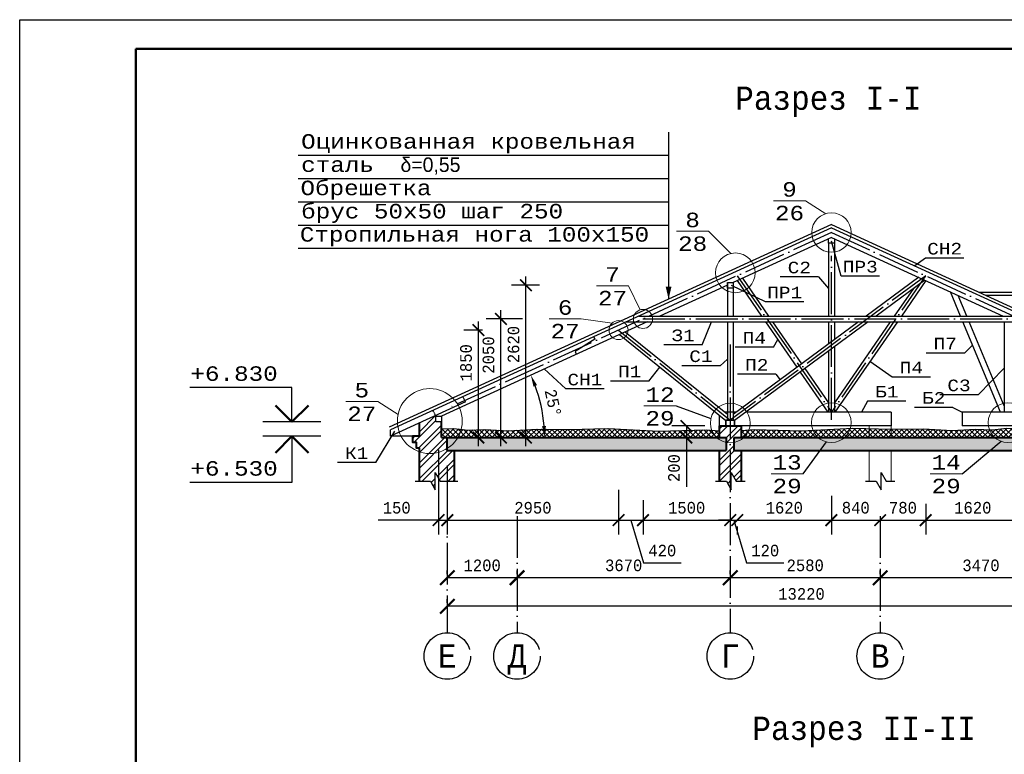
# Model space of a CAD drawing. Header units: millimetres. Extents: x -17 to 2655, y -428 to 194.
# Tile 29 of 47: x 876 to 1046, y 68 to 194. Entities that reach past the tile are written whole.
import ezdxf
from ezdxf.enums import TextEntityAlignment as Align

# ---------------------------------------------------------------- set-up
doc = ezdxf.new("R2010")
doc.units = ezdxf.units.MM
doc.linetypes.add('ACAD_ISO02W100', pattern=[15, 12, -3])
doc.linetypes.add('ACAD_ISO04W100', pattern=[30, 24, -3, 0, -3])
for name, color, linetype in [('лист а3', 7, 'Continuous'), ('Оси', 3, 'ACAD_ISO04W100'), ('Размеры', 5, 'Continuous'), ('текст', 7, 'Continuous'), ('тонкий', 251, 'Continuous')]:
    doc.layers.add(name, color=color, linetype=linetype)
doc.layers.add('Стены', color=32, linetype='Continuous', lineweight=40)
doc.layers.add('стропила', color=40, linetype='Continuous', lineweight=30)
doc.styles.add('simvol', font='SYMBOL.TTF')
doc.styles.get("Standard").update_dxf_attribs({"font": 'COUR.TTF', "width": 0.8, "height": 2})
doc.styles.add('style1', font='COUR.TTF')
doc.dimstyles.new('100', dxfattribs={"dimtxt": 2, "dimasz": 2.5, "dimexe": 1.25, "dimexo": 0.625, "dimgap": 1, "dimtad": 1, "dimdec": 0, "dimlfac": 100, "dimtxsty": 'Standard', "dimblk": 'ARCHTICK', "dimcen": 2.5, "dimadec": 0, "dimazin": 0, "dimtfac": 1, "dimtdec": 0, "dimtmove": 0, "dimatfit": 3, "dimfxl": 0, "dimarcsym": 0})
doc.dimstyles.get("Standard").update_dxf_attribs({"dimtxt": 2, "dimasz": 2, "dimexe": 2.5, "dimexo": 2.5, "dimgap": 1, "dimtad": 1, "dimdec": 0, "dimzin": 0, "dimdsep": 46, "dimtxsty": 'Standard', "dimblk": 'ARCHTICK', "dimcen": -3, "dimdle": 1.5, "dimadec": 0, "dimazin": 0, "dimtfac": 0.75, "dimtdec": 0, "dimtofl": 0, "dimtmove": 0, "dimatfit": 3, "dimldrblk": 'ARCHTICK', "dimfxl": 0, "dimtvp": 1.5, "dimtolj": 1, "dimtzin": 0, "dimarcsym": 0})
doc.dimstyles.new('STANDARD$2', dxfattribs={"dimtxt": 2, "dimasz": 2, "dimexe": 2.5, "dimexo": 2.5, "dimgap": 1, "dimtad": 1, "dimdec": 0, "dimzin": 0, "dimdsep": 46, "dimtxsty": 'Standard', "dimcen": -3, "dimdle": 1.5, "dimadec": 0, "dimazin": 0, "dimtfac": 0.75, "dimtdec": 0, "dimtofl": 0, "dimtmove": 0, "dimatfit": 3, "dimldrblk": 'ARCHTICK', "dimfxl": 0, "dimtvp": 1.5, "dimtolj": 1, "dimtzin": 0, "dimarcsym": 0})

# ---------------------------------------------------------------- blocks, each defined once
blk = doc.blocks.new('_ArchTick')
at = {"color": 0, "linetype": 'ByBlock', "const_width": 0.15}
blk.add_lwpolyline([(-0.5, -0.5), (0.5, 0.5)], dxfattribs=at)
blk = doc.blocks.new('*D3')
at = {"layer": 'Defpoints', "color": 0}
for p in [(1024.54, 98.4), (1024.54, 98.4), (1059.24, 98.4)]:
    blk.add_point(p, dxfattribs=at)
at = {"layer": 'Размеры', "color": 0, "lineweight": -2}
for p, q in [((1024.54, 99.02), (1024.54, 99.65)), ((1059.24, 98.4), (1024.54, 98.4)), ((1059.24, 99.02), (1059.24, 99.65))]:
    blk.add_line(p, q, dxfattribs=at)
at = {"layer": 'Размеры', "color": 0, "lineweight": -2, "xscale": 2.5, "yscale": 2.5, "zscale": 2.5, "rotation": 180}
blk.add_blockref('_ArchTick', (1024.54, 98.4), dxfattribs=at)
at = {"layer": 'Размеры', "color": 0, "lineweight": -2, "xscale": 2.5, "yscale": 2.5, "zscale": 2.5}
blk.add_blockref('_ArchTick', (1059.24, 98.4), dxfattribs=at)
at = {"layer": 'Размеры', "color": 0, "insert": (1041.89, 100.52), "char_height": 2, "attachment_point": 5}
blk.add_mtext('3470', dxfattribs=at)
blk = doc.blocks.new('*D4')
at = {"layer": 'Defpoints', "color": 0}
for p in [(998.74, 98.4), (998.74, 98.4), (1024.54, 98.4)]:
    blk.add_point(p, dxfattribs=at)
at = {"layer": 'Размеры', "color": 0, "lineweight": -2}
for p, q in [((998.74, 99.02), (998.74, 99.65)), ((1024.54, 98.4), (998.74, 98.4)), ((1024.54, 99.02), (1024.54, 99.65))]:
    blk.add_line(p, q, dxfattribs=at)
at = {"layer": 'Размеры', "color": 0, "lineweight": -2, "xscale": 2.5, "yscale": 2.5, "zscale": 2.5, "rotation": 180}
blk.add_blockref('_ArchTick', (998.74, 98.4), dxfattribs=at)
at = {"layer": 'Размеры', "color": 0, "lineweight": -2, "xscale": 2.5, "yscale": 2.5, "zscale": 2.5}
blk.add_blockref('_ArchTick', (1024.54, 98.4), dxfattribs=at)
at = {"layer": 'Размеры', "color": 0, "insert": (1011.64, 100.52), "char_height": 2, "attachment_point": 5}
blk.add_mtext('2580', dxfattribs=at)
blk = doc.blocks.new('*D5')
at = {"layer": 'Defpoints', "color": 0}
for p in [(962.04, 98.4), (962.04, 98.4), (998.74, 98.4)]:
    blk.add_point(p, dxfattribs=at)
at = {"layer": 'Размеры', "color": 0, "lineweight": -2}
for p, q in [((962.04, 99.02), (962.04, 99.65)), ((998.74, 98.4), (962.04, 98.4)), ((998.74, 99.02), (998.74, 99.65))]:
    blk.add_line(p, q, dxfattribs=at)
at = {"layer": 'Размеры', "color": 0, "lineweight": -2, "xscale": 2.5, "yscale": 2.5, "zscale": 2.5, "rotation": 180}
blk.add_blockref('_ArchTick', (962.04, 98.4), dxfattribs=at)
at = {"layer": 'Размеры', "color": 0, "lineweight": -2, "xscale": 2.5, "yscale": 2.5, "zscale": 2.5}
blk.add_blockref('_ArchTick', (998.74, 98.4), dxfattribs=at)
at = {"layer": 'Размеры', "color": 0, "insert": (980.39, 100.52), "char_height": 2, "attachment_point": 5}
blk.add_mtext('3670', dxfattribs=at)
blk = doc.blocks.new('*D6')
at = {"layer": 'Defpoints', "color": 0}
for p in [(950.04, 98.4), (950.04, 98.4), (962.04, 98.4)]:
    blk.add_point(p, dxfattribs=at)
at = {"layer": 'Размеры', "color": 0, "lineweight": -2}
for p, q in [((950.04, 99.02), (950.04, 99.65)), ((962.04, 98.4), (950.04, 98.4)), ((962.04, 99.02), (962.04, 99.65))]:
    blk.add_line(p, q, dxfattribs=at)
at = {"layer": 'Размеры', "color": 0, "lineweight": -2, "xscale": 2.5, "yscale": 2.5, "zscale": 2.5, "rotation": 180}
blk.add_blockref('_ArchTick', (950.04, 98.4), dxfattribs=at)
at = {"layer": 'Размеры', "color": 0, "lineweight": -2, "xscale": 2.5, "yscale": 2.5, "zscale": 2.5}
blk.add_blockref('_ArchTick', (962.04, 98.4), dxfattribs=at)
at = {"layer": 'Размеры', "color": 0, "insert": (956.04, 100.52), "char_height": 2, "attachment_point": 5}
blk.add_mtext('1200', dxfattribs=at)
blk = doc.blocks.new('*D7')
at = {"layer": 'Defpoints', "color": 0}
for p in [(950.04, 93.49), (950.04, 93.49), (1082.24, 93.49)]:
    blk.add_point(p, dxfattribs=at)
at = {"layer": 'Размеры', "color": 0, "lineweight": -2}
for p, q in [((950.04, 94.11), (950.04, 94.74)), ((1082.24, 93.49), (950.04, 93.49)), ((1082.24, 94.11), (1082.24, 94.74))]:
    blk.add_line(p, q, dxfattribs=at)
at = {"layer": 'Размеры', "color": 0, "lineweight": -2, "xscale": 2.5, "yscale": 2.5, "zscale": 2.5, "rotation": 180}
blk.add_blockref('_ArchTick', (950.04, 93.49), dxfattribs=at)
at = {"layer": 'Размеры', "color": 0, "lineweight": -2, "xscale": 2.5, "yscale": 2.5, "zscale": 2.5}
blk.add_blockref('_ArchTick', (1082.24, 93.49), dxfattribs=at)
at = {"layer": 'Размеры', "color": 0, "insert": (1011, 95.61), "char_height": 2, "attachment_point": 5}
blk.add_mtext('13220', dxfattribs=at)
blk = doc.blocks.new('*D81')
at = {"layer": 'Defpoints', "color": 0}
for p in [(984.43, 142.46), (949.04, 126.24), (966.5, 126.21), (949.04, 122.53), (998.04, 122.53)]:
    blk.add_point(p, dxfattribs=at)
at = {"layer": 'Размеры', "color": 0, "lineweight": -2}
blk.add_arc((940.93, 122.53), 25.83, 4.4372, 20.1836, dxfattribs=at)
at = {"layer": 'Размеры', "color": 0}
for points in [[(964.87, 131.31), (965.48, 131.57), (964.41, 133.29)], [(967.02, 124.54), (966.35, 124.51), (966.76, 122.53)]]:
    blk.add_solid(points, dxfattribs=at)
at = {"layer": 'Размеры', "color": 0, "insert": (968.24, 128.49), "char_height": 2, "attachment_point": 5, "rotation": 282.3104}
blk.add_mtext('\\A1;25°', dxfattribs=at)
blk = doc.blocks.new('*D115')
at = {"layer": 'Defpoints', "color": 0}
for p in [(948.54, 122.95), (950.04, 120.23), (950.04, 108.32)]:
    blk.add_point(p, dxfattribs=at)
at = {"layer": 'Размеры', "color": 0, "lineweight": -2}
for p, q in [((948.54, 120.45), (948.54, 105.82)), ((950.04, 117.73), (950.04, 105.82)), ((948.54, 108.32), (938.12, 108.32)), ((950.04, 108.32), (952.04, 108.32))]:
    blk.add_line(p, q, dxfattribs=at)
at = {"layer": 'Размеры', "color": 0, "lineweight": -2, "xscale": 2, "yscale": 2, "zscale": 2}
blk.add_blockref('_ArchTick', (948.54, 108.32), dxfattribs=at)
at = {"layer": 'Размеры', "color": 0, "lineweight": -2, "xscale": 2, "yscale": 2, "zscale": 2, "rotation": 180}
blk.add_blockref('_ArchTick', (950.04, 108.32), dxfattribs=at)
at = {"layer": 'Размеры', "color": 0, "insert": (941.33, 110.44), "char_height": 2, "attachment_point": 5}
blk.add_mtext('\\A1;150', dxfattribs=at)
blk = doc.blocks.new('*D116')
at = {"layer": 'Defpoints', "color": 0}
for p in [(950.04, 120.23), (979.51, 116.04), (979.51, 108.32)]:
    blk.add_point(p, dxfattribs=at)
at = {"layer": 'Размеры', "color": 0, "lineweight": -2}
for p, q in [((950.04, 117.73), (950.04, 105.82)), ((979.51, 113.54), (979.51, 105.82)), ((948.54, 108.32), (981.01, 108.32))]:
    blk.add_line(p, q, dxfattribs=at)
at = {"layer": 'Размеры', "color": 0, "lineweight": -2, "xscale": 2, "yscale": 2, "zscale": 2, "rotation": 180}
blk.add_blockref('_ArchTick', (950.04, 108.32), dxfattribs=at)
at = {"layer": 'Размеры', "color": 0, "lineweight": -2, "xscale": 2, "yscale": 2, "zscale": 2}
blk.add_blockref('_ArchTick', (979.51, 108.32), dxfattribs=at)
at = {"layer": 'Размеры', "color": 0, "insert": (964.77, 110.44), "char_height": 2, "attachment_point": 5}
blk.add_mtext('\\A1;2950', dxfattribs=at)
blk = doc.blocks.new('*D117')
at = {"layer": 'Defpoints', "color": 0}
for p in [(979.51, 116.04), (983.72, 114.24), (983.72, 108.32)]:
    blk.add_point(p, dxfattribs=at)
at = {"layer": 'Размеры', "color": 0, "lineweight": -2}
for p, q in [((979.51, 113.54), (979.51, 105.82)), ((983.72, 111.74), (983.72, 105.82)), ((978.01, 108.32), (985.22, 108.32)), ((981.61, 108.32), (983.83, 100.95)), ((983.83, 100.95), (990.26, 100.95))]:
    blk.add_line(p, q, dxfattribs=at)
at = {"layer": 'Размеры', "color": 0, "lineweight": -2, "xscale": 2, "yscale": 2, "zscale": 2, "rotation": 180}
blk.add_blockref('_ArchTick', (979.51, 108.32), dxfattribs=at)
at = {"layer": 'Размеры', "color": 0, "lineweight": -2, "xscale": 2, "yscale": 2, "zscale": 2}
blk.add_blockref('_ArchTick', (983.72, 108.32), dxfattribs=at)
at = {"layer": 'Размеры', "color": 0, "insert": (987.04, 103.07), "char_height": 2, "attachment_point": 5}
blk.add_mtext('\\A1;420', dxfattribs=at)
blk = doc.blocks.new('*D118')
at = {"layer": 'Defpoints', "color": 0}
for p in [(983.72, 114.24), (998.74, 108.32), (998.74, 108.32)]:
    blk.add_point(p, dxfattribs=at)
at = {"layer": 'Размеры', "color": 0, "lineweight": -2}
for p, q in [((983.72, 111.74), (983.72, 105.82)), ((982.22, 108.32), (1000.24, 108.32))]:
    blk.add_line(p, q, dxfattribs=at)
at = {"layer": 'Размеры', "color": 0, "lineweight": -2, "xscale": 2, "yscale": 2, "zscale": 2, "rotation": 180}
blk.add_blockref('_ArchTick', (983.72, 108.32), dxfattribs=at)
at = {"layer": 'Размеры', "color": 0, "lineweight": -2, "xscale": 2, "yscale": 2, "zscale": 2}
blk.add_blockref('_ArchTick', (998.74, 108.32), dxfattribs=at)
at = {"layer": 'Размеры', "color": 0, "insert": (991.23, 110.44), "char_height": 2, "attachment_point": 5}
blk.add_mtext('\\A1;1500', dxfattribs=at)
blk = doc.blocks.new('*D119')
at = {"layer": 'Defpoints', "color": 0}
for p in [(999.94, 109.74), (998.74, 108.32), (999.94, 108.32)]:
    blk.add_point(p, dxfattribs=at)
at = {"layer": 'Размеры', "color": 0, "lineweight": -2}
for p, q in [((998.74, 108.32), (996.74, 108.32)), ((998.74, 108.32), (999.94, 108.32)), ((999.34, 108.32), (1001.55, 100.95)), ((999.94, 108.32), (1001.94, 108.32)), ((999.94, 107.24), (999.94, 105.82)), ((1001.55, 100.95), (1007.97, 100.95))]:
    blk.add_line(p, q, dxfattribs=at)
at = {"layer": 'Размеры', "color": 0, "lineweight": -2, "xscale": 2, "yscale": 2, "zscale": 2}
blk.add_blockref('_ArchTick', (998.74, 108.32), dxfattribs=at)
at = {"layer": 'Размеры', "color": 0, "lineweight": -2, "xscale": 2, "yscale": 2, "zscale": 2, "rotation": 180}
blk.add_blockref('_ArchTick', (999.94, 108.32), dxfattribs=at)
at = {"layer": 'Размеры', "color": 0, "insert": (1004.76, 103.07), "char_height": 2, "attachment_point": 5}
blk.add_mtext('\\A1;120', dxfattribs=at)
blk = doc.blocks.new('*D120')
at = {"layer": 'Defpoints', "color": 0}
for p in [(1016.15, 114.98), (999.94, 109.74), (1016.15, 108.32)]:
    blk.add_point(p, dxfattribs=at)
at = {"layer": 'Размеры', "color": 0, "lineweight": -2}
for p, q in [((1016.15, 112.48), (1016.15, 105.82)), ((998.44, 108.32), (1017.65, 108.32)), ((999.94, 107.24), (999.94, 105.82))]:
    blk.add_line(p, q, dxfattribs=at)
at = {"layer": 'Размеры', "color": 0, "lineweight": -2, "xscale": 2, "yscale": 2, "zscale": 2, "rotation": 180}
blk.add_blockref('_ArchTick', (999.94, 108.32), dxfattribs=at)
at = {"layer": 'Размеры', "color": 0, "lineweight": -2, "xscale": 2, "yscale": 2, "zscale": 2}
blk.add_blockref('_ArchTick', (1016.15, 108.32), dxfattribs=at)
at = {"layer": 'Размеры', "color": 0, "insert": (1008.04, 110.44), "char_height": 2, "attachment_point": 5}
blk.add_mtext('\\A1;1620', dxfattribs=at)
blk = doc.blocks.new('*D121')
at = {"layer": 'Defpoints', "color": 0}
for p in [(1016.15, 114.98), (1024.54, 108.32), (1024.54, 108.32)]:
    blk.add_point(p, dxfattribs=at)
at = {"layer": 'Размеры', "color": 0, "lineweight": -2}
for p, q in [((1016.15, 112.48), (1016.15, 105.82)), ((1014.65, 108.32), (1026.04, 108.32))]:
    blk.add_line(p, q, dxfattribs=at)
at = {"layer": 'Размеры', "color": 0, "lineweight": -2, "xscale": 2, "yscale": 2, "zscale": 2, "rotation": 180}
blk.add_blockref('_ArchTick', (1016.15, 108.32), dxfattribs=at)
at = {"layer": 'Размеры', "color": 0, "lineweight": -2, "xscale": 2, "yscale": 2, "zscale": 2}
blk.add_blockref('_ArchTick', (1024.54, 108.32), dxfattribs=at)
at = {"layer": 'Размеры', "color": 0, "insert": (1020.34, 110.44), "char_height": 2, "attachment_point": 5}
blk.add_mtext('\\A1;840', dxfattribs=at)
blk = doc.blocks.new('*D122')
at = {"layer": 'Defpoints', "color": 0}
for p in [(1032.38, 113.6), (1024.54, 108.32), (1032.38, 108.32)]:
    blk.add_point(p, dxfattribs=at)
at = {"layer": 'Размеры', "color": 0, "lineweight": -2}
for p, q in [((1032.38, 111.1), (1032.38, 105.82)), ((1023.04, 108.32), (1033.88, 108.32))]:
    blk.add_line(p, q, dxfattribs=at)
at = {"layer": 'Размеры', "color": 0, "lineweight": -2, "xscale": 2, "yscale": 2, "zscale": 2, "rotation": 180}
blk.add_blockref('_ArchTick', (1024.54, 108.32), dxfattribs=at)
at = {"layer": 'Размеры', "color": 0, "lineweight": -2, "xscale": 2, "yscale": 2, "zscale": 2}
blk.add_blockref('_ArchTick', (1032.38, 108.32), dxfattribs=at)
at = {"layer": 'Размеры', "color": 0, "insert": (1028.46, 110.44), "char_height": 2, "attachment_point": 5}
blk.add_mtext('\\A1;780', dxfattribs=at)
blk = doc.blocks.new('*D123')
at = {"layer": 'Defpoints', "color": 0}
for p in [(1032.38, 113.6), (1048.59, 109.58), (1048.59, 108.32)]:
    blk.add_point(p, dxfattribs=at)
at = {"layer": 'Размеры', "color": 0, "lineweight": -2}
for p, q in [((1032.38, 111.1), (1032.38, 105.82)), ((1030.88, 108.32), (1050.09, 108.32)), ((1048.59, 107.08), (1048.59, 105.82))]:
    blk.add_line(p, q, dxfattribs=at)
at = {"layer": 'Размеры', "color": 0, "lineweight": -2, "xscale": 2, "yscale": 2, "zscale": 2, "rotation": 180}
blk.add_blockref('_ArchTick', (1032.38, 108.32), dxfattribs=at)
at = {"layer": 'Размеры', "color": 0, "lineweight": -2, "xscale": 2, "yscale": 2, "zscale": 2}
blk.add_blockref('_ArchTick', (1048.59, 108.32), dxfattribs=at)
at = {"layer": 'Размеры', "color": 0, "insert": (1040.49, 110.44), "char_height": 2, "attachment_point": 5}
blk.add_mtext('\\A1;1620', dxfattribs=at)
blk = doc.blocks.new('*D127')
at = {"layer": 'Defpoints', "color": 0}
for p in [(955.39, 141.03), (958.58, 141.03), (958.58, 122.53)]:
    blk.add_point(p, dxfattribs=at)
at = {"layer": 'Размеры', "color": 0, "lineweight": -2}
for p, q in [((955.39, 121.03), (955.39, 142.53)), ((956.08, 141.03), (952.89, 141.03)), ((956.08, 122.53), (952.89, 122.53))]:
    blk.add_line(p, q, dxfattribs=at)
at = {"layer": 'Размеры', "color": 0, "lineweight": -2, "xscale": 2, "yscale": 2, "zscale": 2}
for p, rotation in [((955.39, 141.03), 90), ((955.39, 122.53), 270)]:
    blk.add_blockref('_ArchTick', p, dxfattribs=dict(at, rotation=rotation))
at = {"layer": 'Размеры', "color": 0, "insert": (953.27, 135.41), "char_height": 2, "attachment_point": 5, "rotation": 90}
blk.add_mtext('\\A1;1850', dxfattribs=at)
blk = doc.blocks.new('*D128')
at = {"layer": 'Defpoints', "color": 0}
for p in [(959.25, 142.96), (965.46, 142.96), (963.22, 122.53)]:
    blk.add_point(p, dxfattribs=at)
at = {"layer": 'Размеры', "color": 0, "lineweight": -2}
for p, q in [((959.25, 121.03), (959.25, 144.46)), ((962.96, 142.96), (956.75, 142.96)), ((960.72, 122.53), (956.75, 122.53))]:
    blk.add_line(p, q, dxfattribs=at)
at = {"layer": 'Размеры', "color": 0, "lineweight": -2, "xscale": 2, "yscale": 2, "zscale": 2}
for p, rotation in [((959.25, 142.96), 90), ((959.25, 122.53), 270)]:
    blk.add_blockref('_ArchTick', p, dxfattribs=dict(at, rotation=rotation))
at = {"layer": 'Размеры', "color": 0, "insert": (957.13, 136.74), "char_height": 2, "attachment_point": 5, "rotation": 90}
blk.add_mtext('\\A1;2050', dxfattribs=at)
blk = doc.blocks.new('*D129')
at = {"layer": 'Defpoints', "color": 0}
for p in [(963.56, 148.75), (968.41, 148.75), (963.41, 122.53)]:
    blk.add_point(p, dxfattribs=at)
at = {"layer": 'Размеры', "color": 0, "lineweight": -2}
for p, q in [((963.56, 121.03), (963.56, 150.25)), ((965.91, 148.75), (961.06, 148.75)), ((965.91, 122.53), (966.06, 122.53))]:
    blk.add_line(p, q, dxfattribs=at)
at = {"layer": 'Размеры', "color": 0, "lineweight": -2, "xscale": 2, "yscale": 2, "zscale": 2}
for p, rotation in [((963.56, 148.75), 90), ((963.56, 122.53), 270)]:
    blk.add_blockref('_ArchTick', p, dxfattribs=dict(at, rotation=rotation))
at = {"layer": 'Размеры', "color": 0, "insert": (961.44, 138.55), "char_height": 2, "attachment_point": 5, "rotation": 90}
blk.add_mtext('\\A1;2620', dxfattribs=at)
blk = doc.blocks.new('*D230')
at = {"layer": 'Defpoints', "color": 0}
for p in [(991.19, 124.53), (996.84, 124.53), (994.81, 122.53)]:
    blk.add_point(p, dxfattribs=at)
at = {"layer": 'Размеры', "color": 0, "lineweight": -2}
for p, q in [((994.34, 124.53), (988.69, 124.53)), ((991.19, 124.53), (991.19, 121.03)), ((992.31, 122.53), (988.69, 122.53)), ((991.19, 122.53), (991.19, 114.03))]:
    blk.add_line(p, q, dxfattribs=at)
at = {"layer": 'Размеры', "color": 0, "lineweight": -2, "xscale": 2, "yscale": 2, "zscale": 2}
for p, rotation in [((991.19, 124.53), 90), ((991.19, 122.53), 270)]:
    blk.add_blockref('_ArchTick', p, dxfattribs=dict(at, rotation=rotation))
at = {"layer": 'Размеры', "color": 0, "insert": (989.06, 117.28), "char_height": 2, "attachment_point": 5, "rotation": 90}
blk.add_mtext('\\A1;200', dxfattribs=at)

msp = doc.modelspace()

# ---------------------------------------------------------------- hatches: boundary and pattern name
at = {"layer": 'тонкий'}
h = msp.add_hatch(dxfattribs=at)
h.set_pattern_fill('ANSI32', color=256, scale=0.2, style=0)
h.paths.add_polyline_path([(951.2384, 120.3266), (950.0384, 120.3266), (950.0384, 120.6706, -0.2277257), (945.2384, 120.0835), (945.2384, 115.0488), (947.1186, 115.0488), (947.9566, 113.5488), (947.9566, 116.5488), (948.8094, 115.0488), (951.2384, 115.0488)])
h.paths.add_polyline_path([(950.0384, 122.5266), (949.0384, 122.5266), (949.0384, 125.2433), (948.0384, 125.2433), (948.0384, 126.2433), (948.0037, 126.3191), (945.2384, 125.0519), (945.2384, 122.7605), (944.0384, 122.7605), (944.0384, 121.7605), (944.6884, 121.7605), (944.6884, 120.7605), (945.2384, 120.7605), (945.2384, 120.0835, 0.2277257), (950.0384, 120.6706)])
h = msp.add_hatch(dxfattribs=at)
h.set_pattern_fill('ANSI37', color=256, scale=0.2, style=0)
h.paths.add_polyline_path([(995.5557, 123.793, 0.11362653), (996.4206, 122.5266), (996.8384, 122.5266), (996.8384, 123.7065)])
h.paths.add_polyline_path([(994.5787, 123.8589), (986.4043, 123.6267), (977.6578, 124.0868), (970.9828, 123.9028), (965.5047, 123.9948), (960.5329, 123.7187), (956.574, 123.9028), (953.5817, 123.8107), (952.4255, 123.9441, -0.06913869), (951.8314, 122.5266), (996.4206, 122.5266, -0.11362653), (995.5557, 123.793)])
h.paths.add_polyline_path([(951.1879, 124.0868), (949.0384, 124.0266), (949.0384, 122.5266), (951.8314, 122.5266, 0.06913869), (952.4255, 123.9441)])
h = msp.add_hatch(dxfattribs=at)
h.set_pattern_fill('ANSI32', color=256, scale=0.2, style=0)
h.paths.add_polyline_path([(998.7384, 121.6205, -0.05161415), (998.0384, 121.693), (998.0384, 120.3266), (996.8384, 120.3266), (996.8384, 115.0488), (998.0733, 115.0488), (998.7384, 113.8582)])
h.paths.add_polyline_path([(1000.6384, 120.3266), (999.4384, 120.3266), (999.4384, 121.693, -0.05161415), (998.7384, 121.6205), (998.7384, 113.8582), (998.9113, 113.5488), (998.9113, 116.5488), (999.764, 115.0488), (1000.6384, 115.0488)])
h.paths.add_polyline_path([(998.7384, 124.5266), (996.8384, 124.5266), (996.8384, 122.5266), (998.0384, 122.5266), (998.0384, 121.693, 0.05161415), (998.7384, 121.6205)])
h.paths.add_polyline_path([(1000.6384, 124.5266), (998.7384, 124.5266), (998.7384, 121.6205, 0.05161415), (999.4384, 121.693), (999.4384, 122.5266), (1000.6384, 122.5266)])
h = msp.add_hatch(dxfattribs=at)
h.set_pattern_fill('ANSI37', color=256, scale=0.2, style=0)
h.paths.add_polyline_path([(1001.9212, 123.793), (1000.6384, 123.7065), (1000.6384, 122.5266), (1001.0563, 122.5266, 0.11362653)])
h.paths.add_polyline_path([(1013.0102, 123.7286), (1011.0726, 123.6267), (1002.8982, 123.8589), (1001.9212, 123.793, -0.11362653), (1001.0563, 122.5266), (1013.8953, 122.5266, -0.1105245)])
h.paths.add_polyline_path([(1019.3939, 124.0644), (1013.0102, 123.7286, 0.1105245), (1013.8953, 122.5266), (1018.3816, 122.5266, 0.13720722)])
h.paths.add_polyline_path([(1022.6384, 124.0091), (1019.8191, 124.0868), (1019.3939, 124.0644, -0.13720722), (1018.3816, 122.5266), (1022.6384, 122.5266)])
h.paths.add_polyline_path([(1026.4384, 123.9043), (1022.6384, 124.0091), (1022.6384, 122.5266), (1026.4384, 122.5266)])
h.paths.add_polyline_path([(1043.3681, 123.827), (1040.9029, 123.9028), (1036.944, 123.7187), (1031.9722, 123.9948), (1026.4941, 123.9028), (1026.4384, 123.9043), (1026.4384, 122.5266), (1044.2946, 122.5266, -0.11843212)])
h.paths.add_polyline_path([(1049.7682, 123.9894), (1046.289, 124.0868), (1043.8952, 123.8107), (1043.3681, 123.827, 0.11843212), (1044.2946, 122.5266), (1048.7809, 122.5266, 0.13131453)])
h.paths.add_polyline_path([(1060.2384, 123.6961), (1049.7682, 123.9894, -0.13131453), (1048.7809, 122.5266), (1060.2384, 122.5266)])
h = msp.add_hatch(dxfattribs=at)
h.set_pattern_fill('ANSI36', color=256, scale=0.2, style=0)
h.paths.add_polyline_path([(996.4206, 122.5266), (951.8314, 122.5266, -0.11711735), (950.0384, 120.6706), (950.0384, 120.3266), (998.0384, 120.3266), (998.0384, 121.693, -0.13557404)])
h.paths.add_polyline_path([(951.8314, 122.5266), (950.0384, 122.5266), (950.0384, 120.6706, 0.11711735)])
h.paths.add_polyline_path([(1015.293, 121.7937, -0.11702653), (1013.8953, 122.5266), (1001.0563, 122.5266, -0.13557404), (999.4384, 121.693), (999.4384, 120.3266), (1014.2196, 120.3266)])
h.paths.add_polyline_path([(998.0384, 122.5266), (996.4206, 122.5266, 0.13557404), (998.0384, 121.693)], flags=17)
h.paths.add_polyline_path([(1001.0563, 122.5266), (999.4384, 122.5266), (999.4384, 121.693, 0.13557404)])
h.paths.add_polyline_path([(1018.3816, 122.5266), (1013.8953, 122.5266, 0.37408795)])
h.paths.add_polyline_path([(1045.3669, 121.8943, -0.09182193), (1044.2946, 122.5266), (1018.3816, 122.5266, -0.24627973), (1015.293, 121.7937), (1014.2196, 120.3266), (1043.4818, 120.3266)])
h.paths.add_polyline_path([(1059.2384, 122.5266), (1048.7809, 122.5266, -0.27289231), (1045.3669, 121.8943), (1043.4818, 120.3266), (1059.2384, 120.3266)])
h.paths.add_polyline_path([(1048.7809, 122.5266), (1044.2946, 122.5266, 0.37408795)])

# ---------------------------------------------------------------- linework, layer by layer
for p, q in [((923.2886, 131.1294), (905.7276, 131.1294)), ((923.2886, 125.2433), (923.2886, 131.1294)), ((928.2886, 125.2433), (918.2886, 125.2433)), ((928.2886, 122.7605), (918.2886, 122.7605)), ((923.2886, 122.7605), (923.2886, 114.808)), ((923.2886, 114.808), (905.7276, 114.808))]:
    msp.add_line(p, q)
at = {"lineweight": 50}
for p, q in [((923.2886, 125.2433), (920.4602, 128.0718)), ((923.2886, 125.2433), (926.117, 128.0718)), ((923.2886, 122.7605), (920.4602, 119.9321)), ((923.2886, 122.7605), (926.117, 119.9321))]:
    msp.add_line(p, q, dxfattribs=at)
at = {"layer": 'лист а3', "color": 7}
msp.add_lwpolyline([(876.4349, -102.5277), (876.4349, 194.4723), (1296.4349, 194.4723), (1296.4349, -102.5277), (876.4349, -102.5277)], dxfattribs=at)
at = {"layer": 'лист а3', "color": 7, "lineweight": 50}
msp.add_lwpolyline([(896.4349, 189.4723), (1291.4349, 189.4723), (1291.4349, -97.5277), (896.4349, -97.5277), (896.4349, 189.4723)], dxfattribs=at)
at = {"layer": 'лист а3'}
msp.add_lwpolyline([(988.1224, 146.3545, 0, 1, 0), (988.1224, 148.5248, 1, 1, 0)], format="xyseb", dxfattribs=at)
at = {"layer": 'Оси', "ltscale": 0.3}
for p, q in [((1016.156, 157.8266), (950.0384, 127.5266)), ((1016.157, 157.8266), (1082.2745, 127.5266)), ((1016.1384, 125.5935), (1016.1565, 153.8168)), ((1032.3757, 150.394), (998.7384, 125.5266)), ((999.9377, 150.394), (1016.1463, 126.9266)), ((1032.3696, 150.3837), (1016.1463, 126.9266)), ((983.7185, 142.9613), (1048.5945, 142.9613)), ((979.5085, 141.032), (998.7384, 125.5266))]:
    msp.add_line(p, q, dxfattribs=at)
for points in [[(998.7384, 138.534), (998.7384, 88.9214)], [(950.0384, 113.5245), (950.0384, 88.9214)], [(962.0384, 109.016), (962.0384, 88.9214)], [(1024.5384, 109.016), (1024.5384, 88.9214)]]:
    msp.add_lwpolyline(points, dxfattribs=at)
at = {"layer": 'Оси'}
for centre in [(950.0384, 84.9214), (962.0384, 84.9214), (998.7384, 84.9214), (1024.5384, 84.9214)]:
    msp.add_circle(centre, 4, dxfattribs=at)
at = {"layer": 'Стены'}
for p, q in [((945.2384, 122.7605), (945.2384, 125.0519)), ((949.0384, 122.5266), (949.0384, 125.2433)), ((996.8384, 124.5266), (996.8384, 122.5266)), ((996.8384, 124.5266), (1000.6384, 124.5266)), ((1000.6384, 124.5266), (1000.6384, 122.5266)), ((949.0384, 122.5266), (998.0384, 122.5266)), ((950.0384, 120.3266), (950.0384, 122.5266)), ((998.0384, 122.5266), (998.0384, 120.3266)), ((999.4384, 122.5266), (1060.2384, 122.5266)), ((999.4384, 120.3266), (999.4384, 122.5266)), ((945.2384, 115.0488), (945.2384, 120.7605)), ((950.0384, 120.3266), (998.0384, 120.3266)), ((951.2384, 120.3266), (951.2384, 115.0488)), ((996.8384, 120.3266), (996.8384, 115.0488)), ((999.4384, 120.3266), (1059.2384, 120.3266)), ((1000.6384, 120.3266), (1000.6384, 115.0488))]:
    msp.add_line(p, q, dxfattribs=at)
msp.add_lwpolyline([(945.2384, 122.7605), (944.0384, 122.7605), (944.0384, 121.7605), (944.6884, 121.7605), (944.6884, 120.7605), (945.2384, 120.7605)], dxfattribs=at)
at = {"layer": 'стропила'}
for p, q in [((1016.1564, 159.2018), (940.0301, 124.3151)), ((1016.1563, 158.6517), (940.2384, 123.8605)), ((1016.1563, 158.6519), (1081.0384, 128.9181)), ((1016.1564, 159.2018), (1081.0384, 129.4681)), ((1016.1557, 157.0015), (999.2384, 149.2487)), ((1016.1557, 157.0021), (1045.7032, 143.4613)), ((1031.1676, 150.1226), (1022.1571, 143.4613)), ((1032.206, 149.6467), (1023.8392, 143.4613)), ((998.2384, 148.7904), (986.6098, 143.4613)), ((984.4277, 142.4613), (949.0384, 126.2433)), ((980.8272, 142.4613), (1051.4858, 142.4613)), ((983.0093, 143.4613), (1049.3037, 143.4613)), ((1020.8044, 142.4613), (999.2384, 126.518)), ((1022.4866, 142.4613), (999.4884, 125.4593)), ((980.6688, 140.7387), (998.2384, 126.572)), ((975.4557, 139.4497), (972.0277, 137.3287)), ((975.2474, 139.9043), (975.4557, 139.4497)), ((979.653, 140.2732), (997.9884, 125.489)), ((972.0277, 137.3287), (972.236, 136.8742)), ((953.14, 128.673), (940.2384, 122.7605)), ((948.0384, 126.2433), (948.0037, 126.3191)), ((940.2384, 122.7605), (940.2384, 123.8605)), ((945.2384, 122.7605), (940.2384, 122.7605))]:
    msp.add_line(p, q, dxfattribs=at)
at = {"layer": 'стропила', "ltscale": 0.02}
msp.add_line((953.14, 128.673), (952.7234, 129.5821), dxfattribs=at)
at = {"layer": 'стропила', "linetype": 'ACAD_ISO02W100', "lineweight": -3, "ltscale": 0.02}
msp.add_line((948.0037, 126.3191), (947.5871, 127.2282), dxfattribs=at)
at = {"layer": 'стропила'}
for points in [[(998.2384, 149.2487), (998.2384, 143.4613)], [(998.2384, 148.2487), (998.2384, 149.2487), (999.2384, 149.2487), (999.2384, 148.2487), (998.2384, 148.2487)], [(999.2384, 149.2487), (999.2384, 143.4613)], [(998.2384, 142.4613), (998.2384, 125.5266)], [(999.2384, 142.4613), (999.2384, 125.5266)], [(948.0384, 125.2433), (948.0384, 126.2433), (949.0384, 126.2433), (949.0384, 125.2433), (948.0384, 125.2433)], [(997.9884, 124.5266), (997.9884, 125.5266), (999.4884, 125.5266), (999.4884, 124.5266), (997.9884, 124.5266)], [(999.4884, 124.5266), (999.4884, 125.5266), (997.9884, 125.5266), (997.9884, 124.5266), (999.4884, 124.5266)]]:
    msp.add_lwpolyline(points, dxfattribs=at)
at = {"layer": 'тонкий'}
for p, q in [((988.1224, 175.1242), (988.1224, 146.3545)), ((924.3623, 171.1242), (988.1224, 171.1242)), ((924.3623, 167.1242), (988.1224, 167.1242)), ((924.3623, 163.1242), (988.1224, 163.1242)), ((924.3623, 159.1242), (988.1224, 159.1242)), ((995.0204, 158.0516), (998.809, 154.2157)), ((1017.8204, 150.3369), (1016.1555, 156.3495)), ((1018.5557, 157.0021), (1018.5572, 157.0015)), ((924.3623, 155.1242), (988.1224, 155.1242)), ((1032.3464, 153.4261), (1030.4965, 152.0801)), ((1038.939, 153.4261), (1032.3464, 153.4261)), ((999.9089, 149.5559), (1004.1183, 143.4613)), ((1000.832, 149.979), (1005.3337, 143.4613)), ((1013.9252, 150.1808), (1007.3326, 150.1808)), ((1013.9252, 150.1808), (1015.653, 148.2056)), ((1024.413, 150.3369), (1017.8204, 150.3369)), ((1032.4048, 149.5556), (1028.1899, 143.4613)), ((1004.8157, 145.8865), (998.9456, 148.693)), ((1030.2537, 148.2034), (1026.974, 143.4613)), ((1038.3578, 143.4613), (1036.6178, 147.6249)), ((1041.5523, 147.5636), (1092.0384, 147.5636)), ((1011.4083, 145.8865), (1004.8157, 145.8865)), ((1039.4416, 143.4613), (1037.9584, 147.0106)), ((1042.6434, 147.0636), (1092.0384, 147.0636)), ((993.9185, 138.5019), (995.4834, 142.4613)), ((1004.809, 142.4613), (1010.2157, 134.6333)), ((1006.0243, 142.4613), (1011.0202, 135.2281)), ((1026.2824, 142.4613), (1016.653, 128.5383)), ((1027.4983, 142.4613), (1016.7542, 126.9266)), ((1045.2677, 126.9266), (1038.7757, 142.4613)), ((1045.8984, 128.0108), (1039.8595, 142.4613)), ((1006.173, 138.0739), (1006.9192, 139.4062)), ((993.9185, 138.5019), (987.3259, 138.5019)), ((1006.173, 138.0739), (999.5804, 138.0739)), ((1039.0334, 137.082), (1040.451, 138.4526)), ((996.9832, 134.9107), (998.2384, 136.0276)), ((1026.6075, 132.9521), (1022.7613, 135.6122)), ((1039.0334, 137.082), (1032.4408, 137.082)), ((970.4242, 130.897), (966.7331, 134.3523)), ((984.7313, 132.2701), (986.641, 134.6386)), ((996.9832, 134.9107), (990.3906, 134.9107)), ((1011.5888, 134.4048), (1015.653, 128.5206)), ((1041.4068, 129.8903), (1045.8984, 134.5099)), ((984.7313, 132.2701), (978.1387, 132.2701)), ((1006.5999, 133.432), (1000.0073, 133.432)), ((1006.5999, 133.432), (1007.3035, 132.4803)), ((1010.7843, 133.8101), (1015.5386, 126.9266)), ((1033.2001, 132.9521), (1026.6075, 132.9521)), ((977.0168, 130.897), (970.4242, 130.897)), ((1022.3856, 128.813), (1021.3182, 126.9266)), ((1028.9782, 128.813), (1022.3856, 128.813)), ((1041.4068, 129.8903), (1034.8142, 129.8903)), ((989.4071, 127.9795), (995.4048, 125.7919)), ((1037.0626, 127.7356), (1030.47, 127.7356)), ((1037.0626, 127.7356), (1038.6384, 126.9266)), ((996.8384, 126.4163), (996.8384, 124.5266)), ((999.7911, 126.9266), (997.7987, 126.9266)), ((1026.4384, 126.9266), (1001.4733, 126.9266)), ((1026.4384, 126.9266), (1026.4384, 124.5266)), ((1038.6384, 126.9266), (1038.6384, 124.5266)), ((1060.2384, 126.9266), (1038.6384, 126.9266)), ((1026.4384, 124.5266), (996.8384, 124.5266)), ((1060.2384, 124.5266), (1038.6384, 124.5266)), ((937.7407, 118.2276), (941.0017, 123.6191)), ((1011.2879, 116.32), (1015.293, 121.7937)), ((1038.6639, 116.32), (1045.3669, 121.8943)), ((937.7407, 118.2276), (931.1481, 118.2276))]:
    msp.add_line(p, q, dxfattribs=at)
at = {"layer": 'тонкий', "lineweight": 0}
for p, q in [((1006.1771, 163.3126), (1011.7019, 163.3126)), ((1011.7019, 163.3126), (1015.1805, 161.0759)), ((989.4955, 158.0516), (995.0204, 158.0516)), ((975.712, 148.6656), (981.2368, 148.6656)), ((981.2368, 148.6656), (983.2059, 144.5199)), ((967.5596, 142.9798), (973.0844, 142.9798)), ((973.0844, 142.9798), (978.4113, 142.2518)), ((932.558, 128.752), (938.0828, 128.752)), ((938.0828, 128.752), (941.5613, 126.5153)), ((983.8823, 127.9795), (989.4071, 127.9795)), ((1022.6384, 124.5266), (1026.4384, 124.5266)), ((1022.6384, 124.5266), (1022.6384, 122.5266)), ((1026.4384, 124.5266), (1026.4384, 122.5266)), ((1022.6384, 120.3266), (1022.6384, 115.0488)), ((1026.4384, 120.3266), (1026.4384, 115.0488)), ((1005.7631, 116.32), (1011.2879, 116.32)), ((1033.1391, 116.32), (1038.6639, 116.32))]:
    msp.add_line(p, q, dxfattribs=at)
at = {"layer": 'тонкий', "color": 4}
msp.add_line((945.2384, 122.7605), (943.9384, 122.7605), dxfattribs=at)
at = {"layer": 'тонкий'}
for points in [[(1015.653, 156.0015), (1015.653, 143.4613)], [(1016.6554, 156.7732), (1016.6554, 156.0015), (1015.6554, 156.0015)], [(1015.6554, 156.0015), (1015.6554, 156.7722)], [(1016.653, 156.0015), (1016.653, 143.4613)], [(1018.5557, 157.0015), (1018.5572, 157.0015)], [(1015.653, 142.4613), (1015.653, 138.653)], [(1016.653, 142.4613), (1016.653, 139.3923)], [(1045.8984, 142.4613), (1045.8984, 126.9266)], [(1015.653, 137.4094), (1015.653, 126.9266)], [(1016.653, 138.1487), (1016.653, 126.9266)], [(949.0384, 124.0266), (951.1879, 124.0868), (953.5817, 123.8107), (956.574, 123.9028), (960.5329, 123.7187), (965.5047, 123.9948), (970.9828, 123.9028), (977.6578, 124.0868), (986.4043, 123.6267), (994.5787, 123.8589), (996.8384, 123.7065)], [(1060.2384, 123.6961), (1046.289, 124.0868), (1043.8952, 123.8107), (1040.9029, 123.9028), (1036.944, 123.7187), (1031.9722, 123.9948), (1026.4941, 123.9028), (1019.8191, 124.0868), (1011.0726, 123.6267), (1002.8982, 123.8589), (1000.6384, 123.7065)]]:
    msp.add_lwpolyline(points, dxfattribs=at)
at = {"layer": 'тонкий', "color": 7}
for points in [[(944.492, 115.0488), (947.1186, 115.0488), (947.9566, 113.5488), (947.9566, 116.5488), (948.8094, 115.0488), (951.8674, 115.0488)], [(996.1971, 115.0488), (998.0733, 115.0488), (998.9113, 113.5488), (998.9113, 116.5488), (999.764, 115.0488), (1001.2931, 115.0488)], [(1021.9971, 115.0488), (1023.8733, 115.0488), (1024.7113, 113.5488), (1024.7113, 116.5488), (1025.564, 115.0488), (1027.0931, 115.0488)]]:
    msp.add_lwpolyline(points, dxfattribs=at)
at = {"layer": 'тонкий', "lineweight": 0}
for centre, radius in [((1016.157, 157.8266), 3.3928), ((999.6134, 150.894), 3.4177), ((983.7185, 142.9613), 1.6407), ((979.5085, 141.032), 1.6407), ((947.0274, 125.3733), 5.5841), ((998.7384, 125.0383), 3.4177), ((1016.1384, 125.1052), 3.4177), ((1046.5378, 125.1052), 3.4177)]:
    msp.add_circle(centre, radius, dxfattribs=at)

# ---------------------------------------------------------------- texts
at = {"width": 0.8}
for s, p in [('Разрез I-I', (999.5899, 178.9558)), ('Разрез II-II', (1002.5312, 70.4802))]:
    msp.add_text(s, height=4, dxfattribs=at).set_placement(p)
for s, p in [('СН2', (1035.6427, 155.0515)), ('С2', (1010.6289, 151.8062)), ('ПР3', (1021.1167, 151.9623)), ('ПР1', (1008.112, 147.5119)), ('З1', (990.6222, 140.1273)), ('П4', (1002.8767, 139.6993)), ('П7', (1035.7371, 138.7073)), ('С1', (993.6869, 136.5361)), ('П2', (1003.3036, 135.0573)), ('П1', (981.435, 133.8955)), ('П4', (1029.9038, 134.5774)), ('СН1', (973.7205, 132.5223)), ('С3', (1038.1105, 131.5157)), ('Б1', (1025.6819, 130.4383)), ('Б2', (1033.7663, 129.3609)), ('К1', (934.4444, 119.8529))]:
    msp.add_text(s, height=2).set_placement(p, align=Align.MIDDLE_CENTER)
for s, p in [('Е', (950.0384, 84.9214)), ('Д', (962.0384, 84.9214)), ('Г', (998.7384, 84.9214)), ('В', (1024.5384, 84.9214))]:
    msp.add_text(s, height=4, dxfattribs=at).set_placement(p, align=Align.MIDDLE_CENTER)
at = {"layer": 'текст'}
for s, style, p in [('Оцинкованная кровельная', 'style1', (924.8767, 172.2659)), ('сталь', 'style1', (924.8767, 168.2659)), ('d=0,55', 'simvol', (941.9793, 168.2611)), ('Обрешетка', 'style1', (924.7647, 164.2611)), ('брус 50x50 шаг 250', 'style1', (924.8767, 160.2611)), ('Стропильная нога 100x150', 'style1', (924.6527, 156.2611)), ('+6.830', 'style1', (905.8149, 132.2981)), ('+6.530', 'style1', (905.8149, 115.9767))]:
    msp.add_text(s, height=2.5, dxfattribs=dict(at, style=style)).set_placement(p)
at = {"layer": 'текст', "style": 'style1'}
for s, p in [('9', (1008.9395, 165.2615)), ('8', (992.258, 160.0005)), ('7', (978.4744, 150.6145)), ('6', (970.322, 144.9287)), ('5', (935.3204, 130.7009)), ('12', (986.6447, 129.9284)), ('13', (1008.5255, 118.2689)), ('14', (1035.9015, 118.2689))]:
    msp.add_text(s, height=2.5, dxfattribs=at).set_placement(p, align=Align.MIDDLE_CENTER)
at = {"layer": 'текст', "color": 0, "style": 'style1'}
for s, p in [('26', (1008.9395, 161.1821)), ('28', (992.258, 155.9211)), ('27', (978.4744, 146.5351)), ('27', (970.322, 140.8493)), ('27', (935.3204, 126.6215)), ('29', (986.6447, 125.849)), ('29', (1008.5255, 114.1895)), ('29', (1035.9015, 114.1895))]:
    msp.add_text(s, height=2.5, rotation=360, dxfattribs=at).set_placement(p, align=Align.MIDDLE_CENTER)

# ---------------------------------------------------------------- dimensions: what is measured, and where the dimension line sits
at = {"layer": 'Размеры'}
for base, p1, p2, text, picture, middle in [((963.5641, 148.7487), (963.4127, 122.5266), (968.4116, 148.7487), '2620', '*D129', (963.5641, 138.5484)), ((959.2497, 142.9613), (963.2165, 122.5266), (965.4563, 142.9613), '2050', '*D128', (959.2497, 136.7374)), ((955.3895, 141.032), (958.5808, 122.5266), (958.5808, 141.032), '1850', '*D127', (955.3895, 135.4093)), ((991.1851, 124.5266), (994.806, 122.5266), (996.8384, 124.5266), '200', '*D230', (991.1851, 117.2791))]:
    dim = msp.add_linear_dim(base=base, p1=p1, p2=p2, angle=90, text=text, dimstyle='Standard', dxfattribs=at)
    dim.commit()
    dim.dimension.update_dxf_attribs({"geometry": picture, "text_midpoint": middle, "dimtype": 160})
dim = msp.add_angular_dim_2l(base=(966.4955, 126.2141), line1=((984.4277, 142.4613), (949.0384, 126.2433)), line2=((949.0384, 122.5266), (998.0384, 122.5266)), dimstyle='STANDARD$2', dxfattribs=at)
dim.commit()
dim.dimension.update_dxf_attribs({"geometry": '*D81', "text_midpoint": (968.2412, 128.487)})
dim = msp.add_linear_dim(base=(950.0384, 108.3204), p1=(948.5384, 122.9486), p2=(950.0384, 120.2319), text='150', dimstyle='Standard', dxfattribs=at)
dim.commit()
dim.dimension.update_dxf_attribs({"geometry": '*D115', "text_midpoint": (941.3299, 108.3204), "dimtype": 160})
for base, p1, p2, text, picture, middle in [((979.5085, 108.3204), (950.0384, 120.2319), (979.5085, 116.0416), '2950', '*D116', (964.7735, 110.4443)), ((983.7185, 108.3204), (979.5085, 116.0416), (983.7185, 114.2429), '420', '*D117', (984.825, 103.0725)), ((998.7384, 108.3204), (983.7185, 114.2429), (998.7384, 108.3204), '1500', '*D118', (991.2285, 110.4443)), ((1016.1503, 108.3204), (999.9377, 109.7438), (1016.1503, 114.9752), '1620', '*D120', (1008.044, 110.4443)), ((1024.5384, 108.3204), (1016.1503, 114.9752), (1024.5384, 108.3204), '840', '*D121', (1020.3444, 110.4443)), ((1032.3757, 108.3204), (1024.5384, 108.3204), (1032.3757, 113.6032), '780', '*D122', (1028.4571, 110.4443)), ((1048.5945, 108.3204), (1032.3757, 113.6032), (1048.5945, 109.576), '1620', '*D123', (1040.4851, 110.4443)), ((999.9377, 108.3204), (998.7384, 108.3204), (999.9377, 109.7438), '120', '*D119', (1002.5496, 103.0725))]:
    dim = msp.add_linear_dim(base=base, p1=p1, p2=p2, text=text, dimstyle='Standard', override={"dimtmove": 1}, dxfattribs=at)
    dim.commit()
    dim.dimension.update_dxf_attribs({"geometry": picture, "text_midpoint": middle})
for base, p1, p2, picture, middle in [((950.0384, 98.3981), (962.0384, 98.3981), (950.0384, 98.3981), '*D6', (956.0384, 100.5221)), ((962.0384, 98.3981), (998.7384, 98.3981), (962.0384, 98.3981), '*D5', (980.3884, 100.5221)), ((998.7384, 98.3981), (1024.5384, 98.3981), (998.7384, 98.3981), '*D4', (1011.6384, 100.5221)), ((1024.5384, 98.3981), (1059.2384, 98.3981), (1024.5384, 98.3981), '*D3', (1041.8884, 100.5221))]:
    dim = msp.add_linear_dim(base=base, p1=p1, p2=p2, angle=180, dimstyle='100', override={"dimtmove": 1}, dxfattribs=at)
    dim.commit()
    dim.dimension.update_dxf_attribs({"geometry": picture, "text_midpoint": middle})
dim = msp.add_linear_dim(base=(950.0384, 93.4876), p1=(1082.2384, 93.4876), p2=(950.0384, 93.4876), angle=180, dimstyle='100', dxfattribs=at)
dim.commit()
dim.dimension.update_dxf_attribs({"geometry": '*D7', "text_midpoint": (1011.003, 93.4876), "dimtype": 160})

doc.saveas('drawing.dxf')
